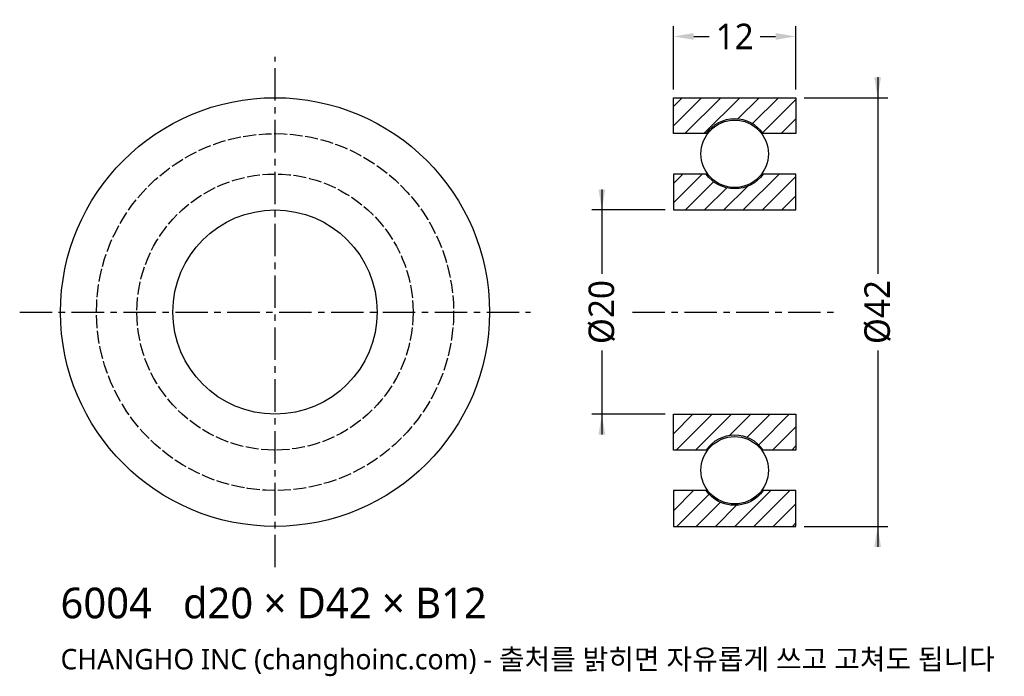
# Model space of a CAD drawing. Header units: millimetres. Extents: x -25 to 71.4, y -35.7 to 28.6.
import ezdxf

# ---------------------------------------------------------------- set-up
doc = ezdxf.new("R2010")
doc.units = ezdxf.units.MM
doc.linetypes.add('CENTER', pattern=[5.08, 3.175, -0.635, 0.635, -0.635])
doc.linetypes.add('DASHED', pattern=[1.524, 1.27, -0.254])
for name, color, linetype in [('문자', 7, 'CONTINUOUS'), ('숨은선', 3, 'DASHED'), ('외형선', 7, 'CONTINUOUS'), ('중심선', 1, 'CENTER'), ('치수', 4, 'CONTINUOUS'), ('해칭', 8, 'CONTINUOUS')]:
    doc.layers.add(name, color=color, linetype=linetype)
doc.styles.add('CH_KOR', font='malgun.ttf')
doc.dimstyles.new('CH_DIM', dxfattribs={"dimtxt": 2.5, "dimasz": 2, "dimexe": 1, "dimexo": 0.8, "dimgap": 0.8, "dimtad": 1, "dimdec": 0, "dimtxsty": 'CH_KOR', "dimcen": 2.5, "dimclrd": 4, "dimclre": 4, "dimclrt": 4, "dimazin": 3, "dimtfac": 1, "dimtmove": 0, "dimatfit": 3})

# ---------------------------------------------------------------- blocks, each defined once
blk = doc.blocks.new('_CLOSEDFILLED')
at = {"color": 0, "linetype": 'BYBLOCK'}
blk.add_solid([(-1, 0.164), (0, 0), (-1, -0.164)], dxfattribs=at)
blk = doc.blocks.new('*D1')
at = {"color": 4}
for p, q in [((59, 23), (59, 3.75)), ((51.8, 21), (60, 21)), ((59, -3.75), (59, -23)), ((51.8, -21), (60, -21))]:
    blk.add_line(p, q, dxfattribs=at)
at = {"layer": 'Defpoints'}
for p in [(51, 21), (59, 21), (51, -21)]:
    blk.add_point(p, dxfattribs=at)
at = {"layer": '치수', "color": 4, "xscale": 2, "yscale": 2}
for p, rotation in [((59, 21), 270), ((59, -21), 90)]:
    blk.add_blockref('_CLOSEDFILLED', p, dxfattribs=dict(at, rotation=rotation))
at = {"layer": '치수', "color": 4, "insert": (59, 0), "char_height": 2.5, "attachment_point": 5, "rotation": 90, "style": 'CH_KOR'}
blk.add_mtext('Ø42', dxfattribs=at)
blk = doc.blocks.new('*D2')
at = {"color": 4}
for p, q in [((32, 12), (32, 3.75)), ((38.2, 10), (31, 10)), ((32, -3.75), (32, -12)), ((38.2, -10), (31, -10))]:
    blk.add_line(p, q, dxfattribs=at)
at = {"layer": 'Defpoints'}
for p in [(32, 10), (39, 10), (39, -10)]:
    blk.add_point(p, dxfattribs=at)
at = {"layer": '치수', "color": 4, "xscale": 2, "yscale": 2}
for p, rotation in [((32, 10), 270), ((32, -10), 90)]:
    blk.add_blockref('_CLOSEDFILLED', p, dxfattribs=dict(at, rotation=rotation))
at = {"layer": '치수', "color": 4, "insert": (32, 0), "char_height": 2.5, "attachment_point": 5, "rotation": 90, "style": 'CH_KOR'}
blk.add_mtext('Ø20', dxfattribs=at)
blk = doc.blocks.new('*D3')
at = {"color": 4}
for p, q in [((39, 21.8), (39, 28)), ((51, 21.8), (51, 28)), ((41, 27), (42.5, 27)), ((47.5, 27), (49, 27))]:
    blk.add_line(p, q, dxfattribs=at)
at = {"layer": 'Defpoints'}
for p in [(39, 27), (39, 21), (51, 21)]:
    blk.add_point(p, dxfattribs=at)
at = {"layer": '치수', "color": 4, "xscale": 2, "yscale": 2, "rotation": 180}
blk.add_blockref('_CLOSEDFILLED', (39, 27), dxfattribs=at)
at = {"layer": '치수', "color": 4, "xscale": 2, "yscale": 2}
blk.add_blockref('_CLOSEDFILLED', (51, 27), dxfattribs=at)
at = {"layer": '치수', "color": 4, "insert": (45, 27), "char_height": 2.5, "attachment_point": 5, "style": 'CH_KOR'}
blk.add_mtext('12', dxfattribs=at)

msp = doc.modelspace()

# ---------------------------------------------------------------- hatches: boundary and pattern name
at = {"layer": '해칭'}
h = msp.add_hatch(dxfattribs=at)
h.set_pattern_fill('ANSI31', scale=0.42)
h.paths.add_polyline_path([(39, 21), (51, 21), (51, 17.48), (47.803, 17.48, 0.51797), (42.197, 17.48), (39, 17.48)])
h = msp.add_hatch(dxfattribs=at)
h.set_pattern_fill('ANSI31', scale=0.42)
h.paths.add_polyline_path([(39, 10), (51, 10), (51, 13.52), (47.803, 13.52, -0.51797), (42.197, 13.52), (39, 13.52)])
h = msp.add_hatch(dxfattribs=at)
h.set_pattern_fill('ANSI31', scale=0.42)
h.paths.add_polyline_path([(39, -10), (51, -10), (51, -13.52), (47.803, -13.52, 0.51797), (42.197, -13.52), (39, -13.52)])
h = msp.add_hatch(dxfattribs=at)
h.set_pattern_fill('ANSI31', scale=0.42)
h.paths.add_polyline_path([(39, -21), (51, -21), (51, -17.48), (47.803, -17.48, -0.51797), (42.197, -17.48), (39, -17.48)])

# ---------------------------------------------------------------- linework, layer by layer
at = {"layer": '숨은선'}
for radius in [17.48, 13.52]:
    msp.add_circle((0, 0), radius, dxfattribs=at)
at = {"layer": '외형선'}
for points in [[(39, 21), (51, 21), (51, 17.48), (47.803, 17.48, 0.51797), (42.197, 17.48), (39, 17.48)], [(39, 10), (51, 10), (51, 13.52), (47.803, 13.52, -0.51797), (42.197, 13.52), (39, 13.52)], [(39, -10), (51, -10), (51, -13.52), (47.803, -13.52, 0.51797), (42.197, -13.52), (39, -13.52)], [(39, -21), (51, -21), (51, -17.48), (47.803, -17.48, -0.51797), (42.197, -17.48), (39, -17.48)]]:
    msp.add_lwpolyline(points, format="xyb", close=True, dxfattribs=at)
for centre, radius in [((0, 0), 21), ((45, 15.5), 3.3), ((0, 0), 10), ((45, -15.5), 3.3)]:
    msp.add_circle(centre, radius, dxfattribs=at)
at = {"layer": '중심선'}
for p, q in [((0, -25), (0, 25)), ((-25, 0), (25, 0)), ((35, 0), (55, 0))]:
    msp.add_line(p, q, dxfattribs=at)

# ---------------------------------------------------------------- texts
at = {"layer": '문자', "style": 'CH_KOR'}
for s, height, p in [('6004   d20 × D42 × B12', 3, (-21, -30)), ('CHANGHO INC (changhoinc.com) - 출처를 밝히면 자유롭게 쓰고 고쳐도 됩니다', 2, (-21, -35))]:
    msp.add_text(s, height=height, dxfattribs=at).set_placement(p)

# ---------------------------------------------------------------- dimensions: what is measured, and where the dimension line sits
at = {"layer": '치수'}
dim = msp.add_linear_dim(base=(39, 27), p1=(39, 21), p2=(51, 21), dimstyle='CH_DIM', override={"dimscale": 1}, dxfattribs=at)
dim.commit()
dim.dimension.update_dxf_attribs({"geometry": '*D3', "text_midpoint": (45, 27)})
for base, p1, p2, text, picture, middle in [((59, 21), (51, 21), (51, -21), 'Ø42', '*D1', (59, 0)), ((32, 10), (39, 10), (39, -10), 'Ø20', '*D2', (32, 0))]:
    dim = msp.add_linear_dim(base=base, p1=p1, p2=p2, angle=90, text=text, dimstyle='CH_DIM', override={"dimscale": 1}, dxfattribs=at)
    dim.commit()
    dim.dimension.update_dxf_attribs({"geometry": picture, "text_midpoint": middle})

doc.saveas('drawing.dxf')
